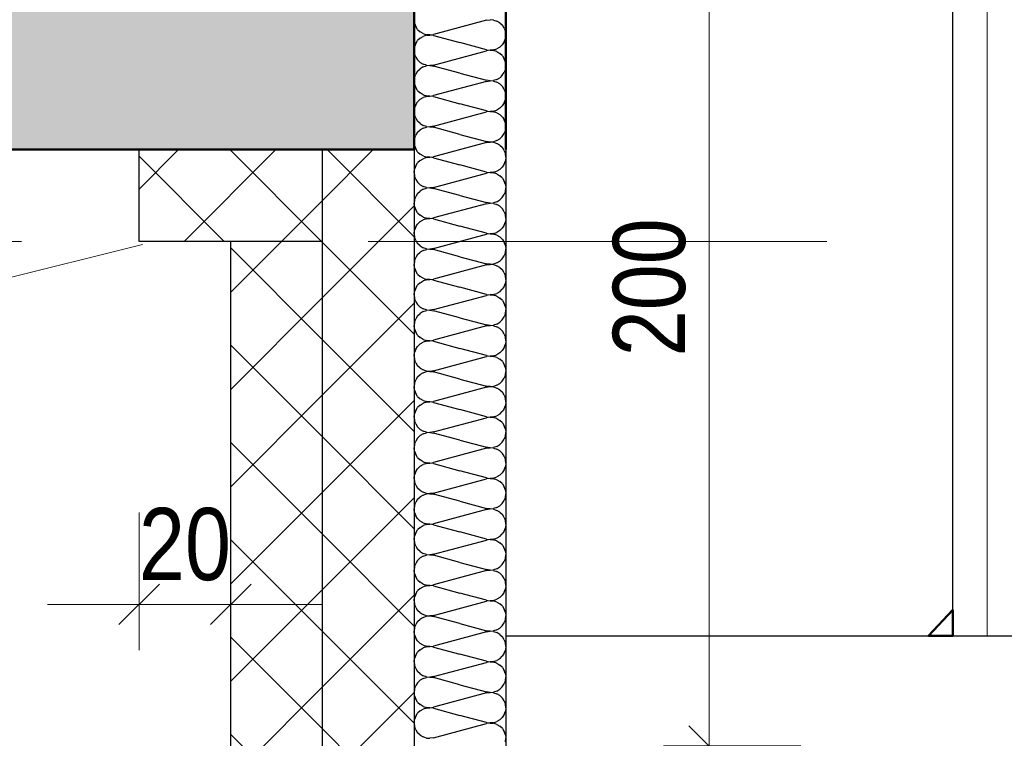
# Model space of a CAD drawing. Header units: millimetres. Extents: x 0 to 6.08, y 0 to 5.27.
# Tile 22 of 54: x 2.16 to 2.37, y 2.23 to 2.39. Entities that reach past the tile are written whole.
import ezdxf

# ---------------------------------------------------------------- set-up
doc = ezdxf.new("R2010")
doc.units = ezdxf.units.MM
doc.linetypes.add('DASHDOT', pattern=[1, 0.5, -0.25, 0, -0.25])
doc.styles.add('Arial Narrow', font='ARIALN.TTF')
doc.dimstyles.new('Arch_Strakon_dimstyle', dxfattribs={"dimtxt": 1.575, "dimasz": 1, "dimexe": 1.25, "dimexo": 0.0625, "dimgap": 1, "dimtad": 0, "dimdec": 5, "dimzin": 12, "dimdsep": 46, "dimtxsty": 'Arial Narrow', "dimblk": 'Arrowhead_Tick', "dimsah": 1, "dimcen": 0, "dimse1": 1, "dimse2": 1, "dimclrd": 6, "dimclrt": 2, "dimazin": 0, "dimtfac": 1, "dimtdec": 4, "dimtmove": 0, "dimatfit": 3, "dimldrblk": 'NONE', "dimfxl": 1, "dimtvp": 1, "dimtolj": 1, "dimtzin": 0, "dimlwd": 13, "dimarcsym": 2})
pattern_1 = [(45, (0, 0), (-0.0106066, 0.0106066), []), (135, (0, 0), (-0.0106066, -0.0106066), [])]

# ---------------------------------------------------------------- blocks, each defined once
blk = doc.blocks.new('Hatch_2_61')
at = {"color": 10, "linetype": 'Continuous'}
for p, q in [((2.24146, 2.38728), (2.24137, 2.38804)), ((2.24146, 2.38728), (2.24171, 2.38656)), ((2.24213, 2.38592), (2.24171, 2.38656)), ((2.25717, 2.38792), (2.24557, 2.38482)), ((2.25717, 2.38792), (2.25793, 2.38804)), ((2.25869, 2.38797), (2.25793, 2.38804)), ((2.25869, 2.38797), (2.25941, 2.38774)), ((2.26007, 2.38735), (2.25941, 2.38774)), ((2.26007, 2.38735), (2.26062, 2.38682)), ((2.26103, 2.38618), (2.26062, 2.38682)), ((2.24213, 2.38592), (2.24267, 2.38539)), ((2.24333, 2.385), (2.24267, 2.38539)), ((2.24267, 2.38402), (2.24333, 2.38441)), ((2.24333, 2.385), (2.24405, 2.38477)), ((2.24405, 2.38464), (2.24333, 2.38441)), ((2.24481, 2.38471), (2.24405, 2.38477)), ((2.24405, 2.38464), (2.24481, 2.3847)), ((2.24481, 2.38471), (2.24557, 2.38482)), ((2.24556, 2.38459), (2.24481, 2.3847)), ((2.24556, 2.38459), (2.25137, 2.38304)), ((2.26103, 2.38618), (2.26128, 2.38546)), ((2.26137, 2.3847), (2.26128, 2.38546)), ((2.26137, 2.3847), (2.26128, 2.38395)), ((2.24171, 2.38285), (2.24146, 2.38213)), ((2.24171, 2.38285), (2.24213, 2.38349)), ((2.24267, 2.38402), (2.24213, 2.38349)), ((2.25718, 2.38148), (2.25137, 2.38304)), ((2.26007, 2.38206), (2.26061, 2.38259)), ((2.26103, 2.38323), (2.26061, 2.38259)), ((2.26103, 2.38323), (2.26128, 2.38395)), ((2.24137, 2.38137), (2.24146, 2.38213)), ((2.24137, 2.38137), (2.24146, 2.38061)), ((2.24171, 2.3799), (2.24146, 2.38061)), ((2.24557, 2.37815), (2.25717, 2.38126)), ((2.25793, 2.38137), (2.25717, 2.38126)), ((2.25718, 2.38148), (2.25793, 2.38137)), ((2.25869, 2.38144), (2.25793, 2.38137)), ((2.25793, 2.38137), (2.25869, 2.38131)), ((2.25869, 2.38144), (2.25941, 2.38167)), ((2.25941, 2.38107), (2.25869, 2.38131)), ((2.26007, 2.38206), (2.25941, 2.38167)), ((2.25941, 2.38107), (2.26007, 2.38068)), ((2.26062, 2.38015), (2.26007, 2.38068)), ((2.26062, 2.38015), (2.26103, 2.37951)), ((2.26137, 2.38137), (2.26137, 2.38137)), ((2.26137, 2.38137), (2.26137, 2.38137)), ((2.24171, 2.3799), (2.24213, 2.37926)), ((2.24267, 2.37873), (2.24213, 2.37926)), ((2.24267, 2.37873), (2.24333, 2.37833)), ((2.24405, 2.3781), (2.24333, 2.37833)), ((2.24333, 2.37774), (2.24405, 2.37797)), ((2.24405, 2.3781), (2.24481, 2.37804)), ((2.24481, 2.37804), (2.24405, 2.37797)), ((2.24557, 2.37815), (2.24481, 2.37804)), ((2.24481, 2.37804), (2.24556, 2.37792)), ((2.25137, 2.37637), (2.24556, 2.37792)), ((2.26128, 2.37879), (2.26103, 2.37951)), ((2.26128, 2.37879), (2.26137, 2.37804)), ((2.26128, 2.37728), (2.26137, 2.37804)), ((2.24146, 2.37546), (2.24171, 2.37618)), ((2.24213, 2.37682), (2.24171, 2.37618)), ((2.24213, 2.37682), (2.24267, 2.37735)), ((2.24333, 2.37774), (2.24267, 2.37735)), ((2.25137, 2.37637), (2.25718, 2.37482)), ((2.26061, 2.37592), (2.26007, 2.37539)), ((2.26061, 2.37592), (2.26103, 2.37656)), ((2.26128, 2.37728), (2.26103, 2.37656)), ((2.24146, 2.37546), (2.24137, 2.3747)), ((2.24146, 2.37395), (2.24137, 2.3747)), ((2.24146, 2.37395), (2.24171, 2.37323)), ((2.25717, 2.37459), (2.24557, 2.37148)), ((2.25717, 2.37459), (2.25793, 2.3747)), ((2.25793, 2.37471), (2.25718, 2.37482)), ((2.25793, 2.37471), (2.25869, 2.37477)), ((2.25869, 2.37464), (2.25793, 2.3747)), ((2.25941, 2.375), (2.25869, 2.37477)), ((2.25869, 2.37464), (2.25941, 2.37441)), ((2.25941, 2.375), (2.26007, 2.37539)), ((2.26007, 2.37402), (2.25941, 2.37441)), ((2.26007, 2.37402), (2.26062, 2.37349)), ((2.26137, 2.3747), (2.26137, 2.3747)), ((2.26137, 2.3747), (2.26137, 2.3747)), ((2.24213, 2.37259), (2.24171, 2.37323)), ((2.24213, 2.37259), (2.24267, 2.37206)), ((2.24333, 2.37167), (2.24267, 2.37206)), ((2.24333, 2.37167), (2.24405, 2.37143)), ((2.24481, 2.37137), (2.24405, 2.37143)), ((2.24481, 2.37137), (2.24557, 2.37148)), ((2.26103, 2.37285), (2.26062, 2.37349)), ((2.26103, 2.37285), (2.26128, 2.37213)), ((2.26137, 2.37137), (2.26128, 2.37213)), ((2.24171, 2.36951), (2.24146, 2.36879)), ((2.24171, 2.36951), (2.24213, 2.37015)), ((2.24267, 2.37068), (2.24213, 2.37015)), ((2.24267, 2.37068), (2.24333, 2.37107)), ((2.24405, 2.37131), (2.24333, 2.37107)), ((2.24405, 2.37131), (2.24481, 2.37137)), ((2.24556, 2.37126), (2.24481, 2.37137)), ((2.24556, 2.37126), (2.25137, 2.3697)), ((2.25718, 2.36815), (2.25137, 2.3697)), ((2.26007, 2.36873), (2.26061, 2.36926)), ((2.26103, 2.3699), (2.26061, 2.36926)), ((2.26103, 2.3699), (2.26128, 2.37061)), ((2.26137, 2.37137), (2.26128, 2.37061)), ((2.24137, 2.36804), (2.24146, 2.36879)), ((2.24137, 2.36804), (2.24146, 2.36728)), ((2.24171, 2.36656), (2.24146, 2.36728)), ((2.24557, 2.36482), (2.25717, 2.36792)), ((2.25793, 2.36804), (2.25717, 2.36792)), ((2.25718, 2.36815), (2.25793, 2.36804)), ((2.25869, 2.3681), (2.25793, 2.36804)), ((2.25793, 2.36804), (2.25869, 2.36797)), ((2.25869, 2.3681), (2.25941, 2.36834)), ((2.25941, 2.36774), (2.25869, 2.36797)), ((2.26007, 2.36873), (2.25941, 2.36834)), ((2.25941, 2.36774), (2.26007, 2.36735)), ((2.26062, 2.36682), (2.26007, 2.36735)), ((2.26137, 2.36804), (2.26137, 2.36804)), ((2.26137, 2.36804), (2.26137, 2.36804)), ((2.24171, 2.36656), (2.24213, 2.36592)), ((2.24267, 2.36539), (2.24213, 2.36592)), ((2.24267, 2.36539), (2.24333, 2.365)), ((2.24405, 2.36477), (2.24333, 2.365)), ((2.26062, 2.36682), (2.26103, 2.36618)), ((2.26128, 2.36546), (2.26103, 2.36618)), ((2.26128, 2.36546), (2.26137, 2.3647)), ((2.24146, 2.36213), (2.24171, 2.36285)), ((2.24213, 2.36349), (2.24171, 2.36285)), ((2.24213, 2.36349), (2.24267, 2.36402)), ((2.24333, 2.36441), (2.24267, 2.36402)), ((2.24333, 2.36441), (2.24405, 2.36464)), ((2.24405, 2.36477), (2.24481, 2.36471)), ((2.24481, 2.3647), (2.24405, 2.36464)), ((2.24557, 2.36482), (2.24481, 2.36471)), ((2.24481, 2.3647), (2.24556, 2.36459)), ((2.25137, 2.36304), (2.24556, 2.36459)), ((2.25137, 2.36304), (2.25718, 2.36148)), ((2.26061, 2.36259), (2.26103, 2.36323)), ((2.26128, 2.36395), (2.26103, 2.36323)), ((2.26128, 2.36395), (2.26137, 2.3647)), ((2.24146, 2.36213), (2.24137, 2.36137)), ((2.24146, 2.36061), (2.24137, 2.36137)), ((2.25717, 2.36126), (2.24557, 2.35815)), ((2.25717, 2.36126), (2.25793, 2.36137)), ((2.25793, 2.36137), (2.25718, 2.36148)), ((2.25793, 2.36137), (2.25869, 2.36144)), ((2.25869, 2.36131), (2.25793, 2.36137)), ((2.25941, 2.36167), (2.25869, 2.36144)), ((2.25869, 2.36131), (2.25941, 2.36107)), ((2.25941, 2.36167), (2.26007, 2.36206)), ((2.26007, 2.36068), (2.25941, 2.36107)), ((2.26061, 2.36259), (2.26007, 2.36206)), ((2.26007, 2.36068), (2.26062, 2.36015)), ((2.26137, 2.36137), (2.26137, 2.36137)), ((2.26137, 2.36137), (2.26137, 2.36137)), ((2.24146, 2.36061), (2.24171, 2.3599)), ((2.24213, 2.35926), (2.24171, 2.3599)), ((2.24213, 2.35926), (2.24267, 2.35873)), ((2.24333, 2.35833), (2.24267, 2.35873)), ((2.26103, 2.35951), (2.26062, 2.36015)), ((2.26103, 2.35951), (2.26128, 2.35879)), ((2.26137, 2.35804), (2.26128, 2.35879)), ((2.24171, 2.35618), (2.24213, 2.35682)), ((2.24267, 2.35735), (2.24213, 2.35682)), ((2.24267, 2.35735), (2.24333, 2.35774)), ((2.24333, 2.35833), (2.24405, 2.3581)), ((2.24405, 2.35797), (2.24333, 2.35774)), ((2.24481, 2.35804), (2.24405, 2.3581)), ((2.24405, 2.35797), (2.24481, 2.35804)), ((2.24481, 2.35804), (2.24557, 2.35815)), ((2.24556, 2.35792), (2.24481, 2.35804)), ((2.24556, 2.35792), (2.25137, 2.35637)), ((2.25718, 2.35482), (2.25137, 2.35637)), ((2.26103, 2.35656), (2.26061, 2.35592)), ((2.26103, 2.35656), (2.26128, 2.35728)), ((2.26137, 2.35804), (2.26128, 2.35728)), ((2.24137, 2.3547), (2.24146, 2.35546)), ((2.24137, 2.3547), (2.24146, 2.35395)), ((2.24171, 2.35618), (2.24146, 2.35546)), ((2.24557, 2.35148), (2.25717, 2.35459)), ((2.25793, 2.3547), (2.25717, 2.35459)), ((2.25718, 2.35482), (2.25793, 2.35471)), ((2.25869, 2.35477), (2.25793, 2.35471)), ((2.25793, 2.3547), (2.25869, 2.35464)), ((2.25869, 2.35477), (2.25941, 2.355)), ((2.25941, 2.35441), (2.25869, 2.35464)), ((2.26007, 2.35539), (2.25941, 2.355)), ((2.25941, 2.35441), (2.26007, 2.35402)), ((2.26007, 2.35539), (2.26061, 2.35592)), ((2.26137, 2.3547), (2.26137, 2.3547)), ((2.26137, 2.3547), (2.26137, 2.3547)), ((2.24171, 2.35323), (2.24146, 2.35395)), ((2.24171, 2.35323), (2.24213, 2.35259)), ((2.24267, 2.35206), (2.24213, 2.35259)), ((2.26062, 2.35349), (2.26007, 2.35402)), ((2.26062, 2.35349), (2.26103, 2.35285)), ((2.26128, 2.35213), (2.26103, 2.35285)), ((2.26128, 2.35213), (2.26137, 2.35137)), ((2.24213, 2.35015), (2.24171, 2.34951)), ((2.24213, 2.35015), (2.24267, 2.35068)), ((2.24267, 2.35206), (2.24333, 2.35167)), ((2.24333, 2.35107), (2.24267, 2.35068)), ((2.24405, 2.35143), (2.24333, 2.35167)), ((2.24333, 2.35107), (2.24405, 2.35131)), ((2.24405, 2.35143), (2.24481, 2.35137)), ((2.24481, 2.35137), (2.24405, 2.35131)), ((2.24557, 2.35148), (2.24481, 2.35137)), ((2.24481, 2.35137), (2.24556, 2.35126)), ((2.25137, 2.3497), (2.24556, 2.35126)), ((2.26128, 2.35061), (2.26103, 2.3499)), ((2.26128, 2.35061), (2.26137, 2.35137)), ((2.24146, 2.34879), (2.24137, 2.34804)), ((2.24146, 2.34728), (2.24137, 2.34804)), ((2.24146, 2.34879), (2.24171, 2.34951)), ((2.25717, 2.34792), (2.24557, 2.34482)), ((2.25137, 2.3497), (2.25718, 2.34815)), ((2.25717, 2.34792), (2.25793, 2.34804)), ((2.25793, 2.34804), (2.25718, 2.34815)), ((2.25793, 2.34804), (2.25869, 2.3481)), ((2.25869, 2.34797), (2.25793, 2.34804)), ((2.25941, 2.34834), (2.25869, 2.3481)), ((2.25869, 2.34797), (2.25941, 2.34774)), ((2.25941, 2.34834), (2.26007, 2.34873)), ((2.26061, 2.34926), (2.26007, 2.34873)), ((2.26061, 2.34926), (2.26103, 2.3499)), ((2.26137, 2.34804), (2.26137, 2.34804)), ((2.26137, 2.34804), (2.26137, 2.34804)), ((2.24146, 2.34728), (2.24171, 2.34656)), ((2.24213, 2.34592), (2.24171, 2.34656)), ((2.24213, 2.34592), (2.24267, 2.34539)), ((2.26007, 2.34735), (2.25941, 2.34774)), ((2.26007, 2.34735), (2.26062, 2.34682)), ((2.26103, 2.34618), (2.26062, 2.34682)), ((2.26103, 2.34618), (2.26128, 2.34546)), ((2.24171, 2.34285), (2.24213, 2.34349)), ((2.24267, 2.34402), (2.24213, 2.34349)), ((2.24333, 2.345), (2.24267, 2.34539)), ((2.24267, 2.34402), (2.24333, 2.34441)), ((2.24333, 2.345), (2.24405, 2.34477)), ((2.24405, 2.34464), (2.24333, 2.34441)), ((2.24481, 2.34471), (2.24405, 2.34477)), ((2.24405, 2.34464), (2.24481, 2.3447)), ((2.24481, 2.34471), (2.24557, 2.34482)), ((2.24556, 2.34459), (2.24481, 2.3447)), ((2.24556, 2.34459), (2.25137, 2.34304)), ((2.26103, 2.34323), (2.26128, 2.34395)), ((2.26137, 2.3447), (2.26128, 2.34546)), ((2.26137, 2.3447), (2.26128, 2.34395)), ((2.24137, 2.34137), (2.24146, 2.34213)), ((2.24137, 2.34137), (2.24146, 2.34061)), ((2.24171, 2.34285), (2.24146, 2.34213)), ((2.25718, 2.34148), (2.25137, 2.34304)), ((2.25793, 2.34137), (2.25717, 2.34126)), ((2.25718, 2.34148), (2.25793, 2.34137)), ((2.25869, 2.34144), (2.25793, 2.34137)), ((2.25793, 2.34137), (2.25869, 2.34131)), ((2.25869, 2.34144), (2.25941, 2.34167)), ((2.26007, 2.34206), (2.25941, 2.34167)), ((2.26007, 2.34206), (2.26061, 2.34259)), ((2.26103, 2.34323), (2.26061, 2.34259)), ((2.26137, 2.34137), (2.26137, 2.34137)), ((2.26137, 2.34137), (2.26137, 2.34137)), ((2.24171, 2.3399), (2.24146, 2.34061)), ((2.24171, 2.3399), (2.24213, 2.33926)), ((2.24267, 2.33873), (2.24213, 2.33926)), ((2.24557, 2.33815), (2.25717, 2.34126)), ((2.25941, 2.34107), (2.25869, 2.34131)), ((2.25941, 2.34107), (2.26007, 2.34068)), ((2.26062, 2.34015), (2.26007, 2.34068)), ((2.26062, 2.34015), (2.26103, 2.33951)), ((2.26128, 2.33879), (2.26103, 2.33951)), ((2.24213, 2.33682), (2.24267, 2.33735)), ((2.24267, 2.33873), (2.24333, 2.33833)), ((2.24333, 2.33774), (2.24267, 2.33735)), ((2.24405, 2.3381), (2.24333, 2.33833)), ((2.24333, 2.33774), (2.24405, 2.33797)), ((2.24405, 2.3381), (2.24481, 2.33804)), ((2.24481, 2.33804), (2.24405, 2.33797)), ((2.24557, 2.33815), (2.24481, 2.33804)), ((2.24481, 2.33804), (2.24556, 2.33792)), ((2.25137, 2.33637), (2.24556, 2.33792)), ((2.26128, 2.33728), (2.26103, 2.33656)), ((2.26128, 2.33879), (2.26137, 2.33804)), ((2.26128, 2.33728), (2.26137, 2.33804)), ((2.24146, 2.33546), (2.24137, 2.3347)), ((2.24146, 2.33546), (2.24171, 2.33618)), ((2.24213, 2.33682), (2.24171, 2.33618)), ((2.25137, 2.33637), (2.25718, 2.33482)), ((2.25941, 2.335), (2.25869, 2.33477)), ((2.25941, 2.335), (2.26007, 2.33539)), ((2.26061, 2.33592), (2.26007, 2.33539)), ((2.26061, 2.33592), (2.26103, 2.33656)), ((2.24146, 2.33395), (2.24137, 2.3347)), ((2.24146, 2.33395), (2.24171, 2.33323)), ((2.24213, 2.33259), (2.24171, 2.33323)), ((2.25717, 2.33459), (2.24557, 2.33148)), ((2.25717, 2.33459), (2.25793, 2.3347)), ((2.25793, 2.33471), (2.25718, 2.33482)), ((2.25793, 2.33471), (2.25869, 2.33477)), ((2.25869, 2.33464), (2.25793, 2.3347)), ((2.25869, 2.33464), (2.25941, 2.33441)), ((2.26007, 2.33402), (2.25941, 2.33441)), ((2.26007, 2.33402), (2.26062, 2.33349)), ((2.26103, 2.33285), (2.26062, 2.33349)), ((2.26103, 2.33285), (2.26128, 2.33213)), ((2.26137, 2.3347), (2.26137, 2.3347)), ((2.26137, 2.3347), (2.26137, 2.3347)), ((2.24213, 2.33259), (2.24267, 2.33206)), ((2.24267, 2.33068), (2.24213, 2.33015)), ((2.24333, 2.33167), (2.24267, 2.33206)), ((2.24267, 2.33068), (2.24333, 2.33107)), ((2.24333, 2.33167), (2.24405, 2.33143)), ((2.24405, 2.33131), (2.24333, 2.33107)), ((2.24481, 2.33137), (2.24405, 2.33143)), ((2.24405, 2.33131), (2.24481, 2.33137)), ((2.24481, 2.33137), (2.24557, 2.33148)), ((2.24556, 2.33126), (2.24481, 2.33137)), ((2.24556, 2.33126), (2.25137, 2.3297)), ((2.26103, 2.3299), (2.26128, 2.33061)), ((2.26137, 2.33137), (2.26128, 2.33213)), ((2.26137, 2.33137), (2.26128, 2.33061)), ((2.24137, 2.32804), (2.24146, 2.32879)), ((2.24171, 2.32951), (2.24146, 2.32879)), ((2.24171, 2.32951), (2.24213, 2.33015)), ((2.25718, 2.32815), (2.25137, 2.3297)), ((2.26007, 2.32873), (2.25941, 2.32834)), ((2.26007, 2.32873), (2.26061, 2.32926)), ((2.26103, 2.3299), (2.26061, 2.32926)), ((2.24137, 2.32804), (2.24146, 2.32728)), ((2.24171, 2.32656), (2.24146, 2.32728)), ((2.24171, 2.32656), (2.24213, 2.32592)), ((2.24557, 2.32482), (2.25717, 2.32792)), ((2.25793, 2.32804), (2.25717, 2.32792)), ((2.25718, 2.32815), (2.25793, 2.32804)), ((2.25869, 2.3281), (2.25793, 2.32804)), ((2.25793, 2.32804), (2.25869, 2.32797)), ((2.25869, 2.3281), (2.25941, 2.32834)), ((2.25941, 2.32774), (2.25869, 2.32797)), ((2.25941, 2.32774), (2.26007, 2.32735)), ((2.26062, 2.32682), (2.26007, 2.32735)), ((2.26062, 2.32682), (2.26103, 2.32618)), ((2.26137, 2.32804), (2.26137, 2.32804)), ((2.26137, 2.32804), (2.26137, 2.32804)), ((2.24267, 2.32539), (2.24213, 2.32592)), ((2.24267, 2.32539), (2.24333, 2.325)), ((2.24333, 2.32441), (2.24267, 2.32402)), ((2.24405, 2.32477), (2.24333, 2.325)), ((2.24333, 2.32441), (2.24405, 2.32464)), ((2.24405, 2.32477), (2.24481, 2.32471)), ((2.24481, 2.3247), (2.24405, 2.32464)), ((2.24557, 2.32482), (2.24481, 2.32471)), ((2.24481, 2.3247), (2.24556, 2.32459)), ((2.25137, 2.32304), (2.24556, 2.32459)), ((2.26128, 2.32546), (2.26103, 2.32618)), ((2.26128, 2.32546), (2.26137, 2.3247)), ((2.26128, 2.32395), (2.26137, 2.3247)), ((2.24146, 2.32213), (2.24137, 2.32137)), ((2.24146, 2.32213), (2.24171, 2.32285)), ((2.24213, 2.32349), (2.24171, 2.32285)), ((2.24213, 2.32349), (2.24267, 2.32402)), ((2.25137, 2.32304), (2.25718, 2.32148)), ((2.25941, 2.32167), (2.26007, 2.32206)), ((2.26061, 2.32259), (2.26007, 2.32206)), ((2.26061, 2.32259), (2.26103, 2.32323)), ((2.26128, 2.32395), (2.26103, 2.32323)), ((2.24146, 2.32061), (2.24137, 2.32137)), ((2.24146, 2.32061), (2.24171, 2.3199)), ((2.24213, 2.31926), (2.24171, 2.3199)), ((2.25717, 2.32126), (2.24557, 2.31815)), ((2.25717, 2.32126), (2.25793, 2.32137)), ((2.25793, 2.32137), (2.25718, 2.32148)), ((2.25793, 2.32137), (2.25869, 2.32144)), ((2.25869, 2.32131), (2.25793, 2.32137)), ((2.25941, 2.32167), (2.25869, 2.32144)), ((2.25869, 2.32131), (2.25941, 2.32107)), ((2.26007, 2.32068), (2.25941, 2.32107)), ((2.26007, 2.32068), (2.26062, 2.32015)), ((2.26103, 2.31951), (2.26062, 2.32015)), ((2.26137, 2.32137), (2.26137, 2.32137)), ((2.26137, 2.32137), (2.26137, 2.32137)), ((2.24213, 2.31926), (2.24267, 2.31873)), ((2.24333, 2.31833), (2.24267, 2.31873)), ((2.24267, 2.31735), (2.24333, 2.31774)), ((2.24333, 2.31833), (2.24405, 2.3181)), ((2.24405, 2.31797), (2.24333, 2.31774)), ((2.24481, 2.31804), (2.24405, 2.3181)), ((2.24405, 2.31797), (2.24481, 2.31804)), ((2.24481, 2.31804), (2.24557, 2.31815)), ((2.24556, 2.31792), (2.24481, 2.31804)), ((2.24556, 2.31792), (2.25137, 2.31637)), ((2.26103, 2.31951), (2.26128, 2.31879)), ((2.26137, 2.31804), (2.26128, 2.31879)), ((2.26137, 2.31804), (2.26128, 2.31728)), ((2.24171, 2.31618), (2.24146, 2.31546)), ((2.24171, 2.31618), (2.24213, 2.31682)), ((2.24267, 2.31735), (2.24213, 2.31682)), ((2.25718, 2.31482), (2.25137, 2.31637)), ((2.26007, 2.31539), (2.26061, 2.31592)), ((2.26103, 2.31656), (2.26061, 2.31592)), ((2.26103, 2.31656), (2.26128, 2.31728)), ((2.24137, 2.3147), (2.24146, 2.31546)), ((2.24137, 2.3147), (2.24146, 2.31395)), ((2.24171, 2.31323), (2.24146, 2.31395)), ((2.24557, 2.31148), (2.25717, 2.31459)), ((2.25793, 2.3147), (2.25717, 2.31459)), ((2.25718, 2.31482), (2.25793, 2.31471)), ((2.25869, 2.31477), (2.25793, 2.31471)), ((2.25793, 2.3147), (2.25869, 2.31464)), ((2.25869, 2.31477), (2.25941, 2.315)), ((2.25941, 2.31441), (2.25869, 2.31464)), ((2.26007, 2.31539), (2.25941, 2.315)), ((2.25941, 2.31441), (2.26007, 2.31402)), ((2.26062, 2.31349), (2.26007, 2.31402)), ((2.26062, 2.31349), (2.26103, 2.31285)), ((2.26137, 2.3147), (2.26137, 2.3147)), ((2.26137, 2.3147), (2.26137, 2.3147)), ((2.24171, 2.31323), (2.24213, 2.31259)), ((2.24267, 2.31206), (2.24213, 2.31259)), ((2.24267, 2.31206), (2.24333, 2.31167)), ((2.24405, 2.31143), (2.24333, 2.31167)), ((2.24333, 2.31107), (2.24405, 2.31131)), ((2.24405, 2.31143), (2.24481, 2.31137)), ((2.24481, 2.31137), (2.24405, 2.31131)), ((2.24557, 2.31148), (2.24481, 2.31137)), ((2.24481, 2.31137), (2.24556, 2.31126)), ((2.25137, 2.3097), (2.24556, 2.31126)), ((2.26128, 2.31213), (2.26103, 2.31285)), ((2.26128, 2.31213), (2.26137, 2.31137)), ((2.26128, 2.31061), (2.26137, 2.31137)), ((2.24146, 2.30879), (2.24171, 2.30951)), ((2.24213, 2.31015), (2.24171, 2.30951)), ((2.24213, 2.31015), (2.24267, 2.31068)), ((2.24333, 2.31107), (2.24267, 2.31068)), ((2.25137, 2.3097), (2.25718, 2.30815)), ((2.26061, 2.30926), (2.26007, 2.30873)), ((2.26061, 2.30926), (2.26103, 2.3099)), ((2.26128, 2.31061), (2.26103, 2.3099)), ((2.24146, 2.30879), (2.24137, 2.30804)), ((2.24146, 2.30728), (2.24137, 2.30804)), ((2.24146, 2.30728), (2.24171, 2.30656)), ((2.25717, 2.30792), (2.24557, 2.30482)), ((2.25717, 2.30792), (2.25793, 2.30804)), ((2.25793, 2.30804), (2.25718, 2.30815)), ((2.25793, 2.30804), (2.25869, 2.3081)), ((2.25869, 2.30797), (2.25793, 2.30804)), ((2.25941, 2.30834), (2.25869, 2.3081)), ((2.25869, 2.30797), (2.25941, 2.30774)), ((2.25941, 2.30834), (2.26007, 2.30873)), ((2.26007, 2.30735), (2.25941, 2.30774)), ((2.26007, 2.30735), (2.26062, 2.30682)), ((2.26137, 2.30804), (2.26137, 2.30804)), ((2.26137, 2.30804), (2.26137, 2.30804)), ((2.24213, 2.30592), (2.24171, 2.30656)), ((2.24213, 2.30592), (2.24267, 2.30539)), ((2.24333, 2.305), (2.24267, 2.30539)), ((2.24333, 2.305), (2.24405, 2.30477)), ((2.24481, 2.30471), (2.24557, 2.30482)), ((2.26103, 2.30618), (2.26062, 2.30682)), ((2.26103, 2.30618), (2.26128, 2.30546)), ((2.26137, 2.3047), (2.26128, 2.30546)), ((2.24171, 2.30285), (2.24146, 2.30213)), ((2.24171, 2.30285), (2.24213, 2.30349)), ((2.24267, 2.30402), (2.24213, 2.30349)), ((2.24267, 2.30402), (2.24333, 2.30441)), ((2.24405, 2.30464), (2.24333, 2.30441)), ((2.24481, 2.30471), (2.24405, 2.30477)), ((2.24405, 2.30464), (2.24481, 2.3047)), ((2.24556, 2.30459), (2.24481, 2.3047)), ((2.24556, 2.30459), (2.25137, 2.30304)), ((2.25718, 2.30148), (2.25137, 2.30304)), ((2.26103, 2.30323), (2.26061, 2.30259)), ((2.26103, 2.30323), (2.26128, 2.30395)), ((2.26137, 2.3047), (2.26128, 2.30395)), ((2.24137, 2.30137), (2.24146, 2.30213)), ((2.24137, 2.30137), (2.24146, 2.30061)), ((2.24171, 2.2999), (2.24146, 2.30061)), ((2.24557, 2.29815), (2.25717, 2.30126)), ((2.25793, 2.30137), (2.25717, 2.30126)), ((2.25718, 2.30148), (2.25793, 2.30137)), ((2.25869, 2.30144), (2.25793, 2.30137)), ((2.25793, 2.30137), (2.25869, 2.30131)), ((2.25869, 2.30144), (2.25941, 2.30167)), ((2.25941, 2.30107), (2.25869, 2.30131)), ((2.26007, 2.30206), (2.25941, 2.30167)), ((2.25941, 2.30107), (2.26007, 2.30068)), ((2.26007, 2.30206), (2.26061, 2.30259)), ((2.26062, 2.30015), (2.26007, 2.30068)), ((2.26137, 2.30137), (2.26137, 2.30137)), ((2.26137, 2.30137), (2.26137, 2.30137)), ((2.24171, 2.2999), (2.24213, 2.29926)), ((2.24267, 2.29873), (2.24213, 2.29926)), ((2.24267, 2.29873), (2.24333, 2.29833)), ((2.26062, 2.30015), (2.26103, 2.29951)), ((2.26128, 2.29879), (2.26103, 2.29951)), ((2.26128, 2.29879), (2.26137, 2.29804)), ((2.24213, 2.29682), (2.24171, 2.29618)), ((2.24213, 2.29682), (2.24267, 2.29735)), ((2.24333, 2.29774), (2.24267, 2.29735)), ((2.24405, 2.2981), (2.24333, 2.29833)), ((2.24333, 2.29774), (2.24405, 2.29797)), ((2.24405, 2.2981), (2.24481, 2.29804)), ((2.24481, 2.29804), (2.24405, 2.29797)), ((2.24557, 2.29815), (2.24481, 2.29804)), ((2.24481, 2.29804), (2.24556, 2.29792)), ((2.25137, 2.29637), (2.24556, 2.29792)), ((2.25137, 2.29637), (2.25718, 2.29482)), ((2.26061, 2.29592), (2.26103, 2.29656)), ((2.26128, 2.29728), (2.26103, 2.29656)), ((2.26128, 2.29728), (2.26137, 2.29804)), ((2.24146, 2.29546), (2.24137, 2.2947)), ((2.24146, 2.29395), (2.24137, 2.2947)), ((2.24146, 2.29546), (2.24171, 2.29618)), ((2.25717, 2.29459), (2.24557, 2.29148)), ((2.25717, 2.29459), (2.25793, 2.2947)), ((2.25793, 2.29471), (2.25718, 2.29482)), ((2.25793, 2.29471), (2.25869, 2.29477)), ((2.25869, 2.29464), (2.25793, 2.2947)), ((2.25941, 2.295), (2.25869, 2.29477)), ((2.25869, 2.29464), (2.25941, 2.29441)), ((2.25941, 2.295), (2.26007, 2.29539)), ((2.26007, 2.29402), (2.25941, 2.29441)), ((2.26061, 2.29592), (2.26007, 2.29539)), ((2.26137, 2.2947), (2.26137, 2.2947)), ((2.26137, 2.2947), (2.26137, 2.2947)), ((2.24146, 2.29395), (2.24171, 2.29323)), ((2.24213, 2.29259), (2.24171, 2.29323)), ((2.24213, 2.29259), (2.24267, 2.29206)), ((2.24333, 2.29167), (2.24267, 2.29206)), ((2.26007, 2.29402), (2.26062, 2.29349)), ((2.26103, 2.29285), (2.26062, 2.29349)), ((2.26103, 2.29285), (2.26128, 2.29213)), ((2.26137, 2.29137), (2.26128, 2.29213)), ((2.24171, 2.28951), (2.24213, 2.29015)), ((2.24267, 2.29068), (2.24213, 2.29015)), ((2.24267, 2.29068), (2.24333, 2.29107)), ((2.24333, 2.29167), (2.24405, 2.29143)), ((2.24405, 2.29131), (2.24333, 2.29107)), ((2.24481, 2.29137), (2.24405, 2.29143)), ((2.24405, 2.29131), (2.24481, 2.29137)), ((2.24481, 2.29137), (2.24557, 2.29148)), ((2.24556, 2.29126), (2.24481, 2.29137)), ((2.24556, 2.29126), (2.25137, 2.2897)), ((2.26103, 2.2899), (2.26061, 2.28926)), ((2.26103, 2.2899), (2.26128, 2.29061)), ((2.26137, 2.29137), (2.26128, 2.29061)), ((2.24137, 2.28804), (2.24146, 2.28879)), ((2.24137, 2.28804), (2.24146, 2.28728)), ((2.24171, 2.28951), (2.24146, 2.28879)), ((2.24557, 2.28482), (2.25717, 2.28792)), ((2.25718, 2.28815), (2.25137, 2.2897)), ((2.25793, 2.28804), (2.25717, 2.28792)), ((2.25718, 2.28815), (2.25793, 2.28804)), ((2.25869, 2.2881), (2.25793, 2.28804)), ((2.25793, 2.28804), (2.25869, 2.28797)), ((2.25869, 2.2881), (2.25941, 2.28834)), ((2.25941, 2.28774), (2.25869, 2.28797)), ((2.26007, 2.28873), (2.25941, 2.28834)), ((2.25941, 2.28774), (2.26007, 2.28735)), ((2.26007, 2.28873), (2.26061, 2.28926)), ((2.26137, 2.28804), (2.26137, 2.28804)), ((2.26137, 2.28804), (2.26137, 2.28804)), ((2.24171, 2.28656), (2.24146, 2.28728)), ((2.24171, 2.28656), (2.24213, 2.28592)), ((2.24267, 2.28539), (2.24213, 2.28592)), ((2.26062, 2.28682), (2.26007, 2.28735)), ((2.26062, 2.28682), (2.26103, 2.28618)), ((2.26128, 2.28546), (2.26103, 2.28618)), ((2.24213, 2.28349), (2.24171, 2.28285)), ((2.24213, 2.28349), (2.24267, 2.28402)), ((2.24267, 2.28539), (2.24333, 2.285)), ((2.24333, 2.28441), (2.24267, 2.28402)), ((2.24405, 2.28477), (2.24333, 2.285)), ((2.24333, 2.28441), (2.24405, 2.28464)), ((2.24405, 2.28477), (2.24481, 2.28471)), ((2.24481, 2.2847), (2.24405, 2.28464)), ((2.24557, 2.28482), (2.24481, 2.28471)), ((2.24481, 2.2847), (2.24556, 2.28459)), ((2.25137, 2.28304), (2.24556, 2.28459)), ((2.26128, 2.28395), (2.26103, 2.28323)), ((2.26128, 2.28546), (2.26137, 2.2847)), ((2.26128, 2.28395), (2.26137, 2.2847)), ((2.24146, 2.28213), (2.24137, 2.28137)), ((2.24146, 2.28061), (2.24137, 2.28137)), ((2.24146, 2.28213), (2.24171, 2.28285)), ((2.25717, 2.28126), (2.24557, 2.27815)), ((2.25137, 2.28304), (2.25718, 2.28148)), ((2.25717, 2.28126), (2.25793, 2.28137)), ((2.25793, 2.28137), (2.25718, 2.28148)), ((2.25793, 2.28137), (2.25869, 2.28144)), ((2.25869, 2.28131), (2.25793, 2.28137)), ((2.25941, 2.28167), (2.25869, 2.28144)), ((2.25869, 2.28131), (2.25941, 2.28107)), ((2.25941, 2.28167), (2.26007, 2.28206)), ((2.26061, 2.28259), (2.26007, 2.28206)), ((2.26061, 2.28259), (2.26103, 2.28323)), ((2.26137, 2.28137), (2.26137, 2.28137)), ((2.26137, 2.28137), (2.26137, 2.28137)), ((2.24146, 2.28061), (2.24171, 2.2799)), ((2.24213, 2.27926), (2.24171, 2.2799)), ((2.24213, 2.27926), (2.24267, 2.27873)), ((2.26007, 2.28068), (2.25941, 2.28107)), ((2.26007, 2.28068), (2.26062, 2.28015)), ((2.26103, 2.27951), (2.26062, 2.28015)), ((2.26103, 2.27951), (2.26128, 2.2788)), ((2.24267, 2.27735), (2.24213, 2.27682)), ((2.24333, 2.27833), (2.24267, 2.27873)), ((2.24267, 2.27735), (2.24333, 2.27774)), ((2.24333, 2.27833), (2.24405, 2.2781)), ((2.24405, 2.27797), (2.24333, 2.27774)), ((2.24481, 2.27804), (2.24405, 2.2781)), ((2.24405, 2.27797), (2.24481, 2.27804)), ((2.24481, 2.27804), (2.24557, 2.27815)), ((2.24556, 2.27792), (2.24481, 2.27804)), ((2.24556, 2.27792), (2.25137, 2.27637)), ((2.26103, 2.27656), (2.26128, 2.27728)), ((2.26137, 2.27804), (2.26128, 2.2788)), ((2.26137, 2.27804), (2.26128, 2.27728)), ((2.24137, 2.2747), (2.24146, 2.27546)), ((2.24171, 2.27618), (2.24146, 2.27546)), ((2.24171, 2.27618), (2.24213, 2.27682)), ((2.25718, 2.27482), (2.25137, 2.27637)), ((2.25718, 2.27482), (2.25793, 2.27471)), ((2.25869, 2.27477), (2.25793, 2.27471)), ((2.25869, 2.27477), (2.25941, 2.275)), ((2.26007, 2.27539), (2.25941, 2.275)), ((2.26007, 2.27539), (2.26061, 2.27592)), ((2.26103, 2.27656), (2.26061, 2.27592)), ((2.24137, 2.2747), (2.24146, 2.27395)), ((2.24171, 2.27323), (2.24146, 2.27395)), ((2.24171, 2.27323), (2.24213, 2.27259)), ((2.24267, 2.27206), (2.24213, 2.27259)), ((2.24557, 2.27148), (2.25717, 2.27459)), ((2.25793, 2.2747), (2.25717, 2.27459)), ((2.25793, 2.2747), (2.25869, 2.27464)), ((2.25941, 2.27441), (2.25869, 2.27464)), ((2.25941, 2.27441), (2.26007, 2.27402)), ((2.26062, 2.27349), (2.26007, 2.27402)), ((2.26062, 2.27349), (2.26103, 2.27285)), ((2.26128, 2.27213), (2.26103, 2.27285)), ((2.26137, 2.2747), (2.26137, 2.2747)), ((2.26137, 2.2747), (2.26137, 2.2747)), ((2.24213, 2.27015), (2.24267, 2.27068)), ((2.24267, 2.27206), (2.24333, 2.27167)), ((2.24333, 2.27107), (2.24267, 2.27068)), ((2.24405, 2.27143), (2.24333, 2.27167)), ((2.24333, 2.27107), (2.24405, 2.27131)), ((2.24405, 2.27143), (2.24481, 2.27137)), ((2.24481, 2.27137), (2.24405, 2.27131)), ((2.24557, 2.27148), (2.24481, 2.27137)), ((2.24481, 2.27137), (2.24556, 2.27126)), ((2.25137, 2.2697), (2.24556, 2.27126)), ((2.26128, 2.27061), (2.26103, 2.2699)), ((2.26128, 2.27213), (2.26137, 2.27137)), ((2.26128, 2.27061), (2.26137, 2.27137)), ((2.24146, 2.26879), (2.24137, 2.26804)), ((2.24146, 2.26879), (2.24171, 2.26951)), ((2.24213, 2.27015), (2.24171, 2.26951)), ((2.25137, 2.2697), (2.25718, 2.26815)), ((2.25941, 2.26834), (2.25869, 2.2681)), ((2.25941, 2.26834), (2.26007, 2.26873)), ((2.26061, 2.26926), (2.26007, 2.26873)), ((2.26061, 2.26926), (2.26103, 2.2699)), ((2.24146, 2.26728), (2.24137, 2.26804)), ((2.24146, 2.26728), (2.24171, 2.26656)), ((2.24213, 2.26592), (2.24171, 2.26656)), ((2.25717, 2.26792), (2.24557, 2.26482)), ((2.25717, 2.26792), (2.25793, 2.26804)), ((2.25793, 2.26804), (2.25718, 2.26815)), ((2.25793, 2.26804), (2.25869, 2.2681)), ((2.25869, 2.26797), (2.25793, 2.26804)), ((2.25869, 2.26797), (2.25941, 2.26774)), ((2.26007, 2.26735), (2.25941, 2.26774)), ((2.26007, 2.26735), (2.26062, 2.26682)), ((2.26103, 2.26618), (2.26062, 2.26682)), ((2.26103, 2.26618), (2.26128, 2.26546)), ((2.26137, 2.26804), (2.26137, 2.26804)), ((2.26137, 2.26804), (2.26137, 2.26804)), ((2.24213, 2.26592), (2.24267, 2.26539)), ((2.24267, 2.26402), (2.24213, 2.26349)), ((2.24333, 2.265), (2.24267, 2.26539)), ((2.24267, 2.26402), (2.24333, 2.26441)), ((2.24333, 2.265), (2.24405, 2.26477)), ((2.24405, 2.26464), (2.24333, 2.26441)), ((2.24481, 2.26471), (2.24405, 2.26477)), ((2.24405, 2.26464), (2.24481, 2.2647)), ((2.24481, 2.26471), (2.24557, 2.26482)), ((2.24556, 2.26459), (2.24481, 2.2647)), ((2.24556, 2.26459), (2.25137, 2.26304)), ((2.26137, 2.2647), (2.26128, 2.26546)), ((2.26137, 2.2647), (2.26128, 2.26395)), ((2.24137, 2.26137), (2.24146, 2.26213)), ((2.24171, 2.26285), (2.24146, 2.26213)), ((2.24171, 2.26285), (2.24213, 2.26349)), ((2.25718, 2.26148), (2.25137, 2.26304)), ((2.26007, 2.26206), (2.25941, 2.26167)), ((2.26007, 2.26206), (2.26061, 2.26259)), ((2.26103, 2.26323), (2.26061, 2.26259)), ((2.26103, 2.26323), (2.26128, 2.26395)), ((2.24137, 2.26137), (2.24146, 2.26061)), ((2.24171, 2.2599), (2.24146, 2.26061)), ((2.24171, 2.2599), (2.24213, 2.25926)), ((2.24557, 2.25815), (2.25717, 2.26126)), ((2.25793, 2.26137), (2.25717, 2.26126)), ((2.25718, 2.26148), (2.25793, 2.26137)), ((2.25869, 2.26144), (2.25793, 2.26137)), ((2.25793, 2.26137), (2.25869, 2.26131)), ((2.25869, 2.26144), (2.25941, 2.26167)), ((2.25941, 2.26107), (2.25869, 2.26131)), ((2.25941, 2.26107), (2.26007, 2.26068)), ((2.26062, 2.26015), (2.26007, 2.26068)), ((2.26062, 2.26015), (2.26103, 2.25951)), ((2.26137, 2.26137), (2.26137, 2.26137)), ((2.26137, 2.26137), (2.26137, 2.26137)), ((2.24267, 2.25873), (2.24213, 2.25926)), ((2.24267, 2.25873), (2.24333, 2.25833)), ((2.24333, 2.25774), (2.24267, 2.25735)), ((2.24405, 2.2581), (2.24333, 2.25833)), ((2.24333, 2.25774), (2.24405, 2.25797)), ((2.24405, 2.2581), (2.24481, 2.25804)), ((2.24481, 2.25804), (2.24405, 2.25797)), ((2.24557, 2.25815), (2.24481, 2.25804)), ((2.24481, 2.25804), (2.24556, 2.25792)), ((2.25137, 2.25637), (2.24556, 2.25792)), ((2.26128, 2.2588), (2.26103, 2.25951)), ((2.26128, 2.2588), (2.26137, 2.25804)), ((2.26128, 2.25728), (2.26137, 2.25804)), ((2.24146, 2.25546), (2.24137, 2.2547)), ((2.24146, 2.25546), (2.24171, 2.25618)), ((2.24213, 2.25682), (2.24171, 2.25618)), ((2.24213, 2.25682), (2.24267, 2.25735)), ((2.25137, 2.25637), (2.25718, 2.25482)), ((2.26061, 2.25592), (2.26007, 2.25539)), ((2.26061, 2.25592), (2.26103, 2.25656)), ((2.26128, 2.25728), (2.26103, 2.25656)), ((2.24146, 2.25395), (2.24137, 2.2547)), ((2.24146, 2.25395), (2.24171, 2.25323)), ((2.25717, 2.25459), (2.24557, 2.25148)), ((2.25717, 2.25459), (2.25793, 2.2547)), ((2.25793, 2.25471), (2.25718, 2.25482)), ((2.25793, 2.25471), (2.25869, 2.25477)), ((2.25869, 2.25464), (2.25793, 2.2547)), ((2.25941, 2.255), (2.25869, 2.25477)), ((2.25869, 2.25464), (2.25941, 2.25441)), ((2.25941, 2.255), (2.26007, 2.25539)), ((2.26007, 2.25402), (2.25941, 2.25441)), ((2.26007, 2.25402), (2.26062, 2.25349)), ((2.26103, 2.25285), (2.26062, 2.25349)), ((2.26137, 2.2547), (2.26137, 2.2547)), ((2.26137, 2.2547), (2.26137, 2.2547)), ((2.24213, 2.25259), (2.24171, 2.25323)), ((2.24213, 2.25259), (2.24267, 2.25206)), ((2.24333, 2.25167), (2.24267, 2.25206)), ((2.24333, 2.25167), (2.24405, 2.25143)), ((2.24405, 2.25131), (2.24333, 2.25107)), ((2.24481, 2.25137), (2.24405, 2.25143)), ((2.24405, 2.25131), (2.24481, 2.25137)), ((2.24481, 2.25137), (2.24557, 2.25148)), ((2.24556, 2.25126), (2.24481, 2.25137)), ((2.24556, 2.25126), (2.25137, 2.2497)), ((2.26103, 2.25285), (2.26128, 2.25213)), ((2.26137, 2.25137), (2.26128, 2.25213)), ((2.26137, 2.25137), (2.26128, 2.25061)), ((2.24171, 2.24951), (2.24146, 2.24879)), ((2.24171, 2.24951), (2.24213, 2.25015)), ((2.24267, 2.25068), (2.24213, 2.25015)), ((2.24267, 2.25068), (2.24333, 2.25107)), ((2.25718, 2.24815), (2.25137, 2.2497)), ((2.26007, 2.24873), (2.26061, 2.24926)), ((2.26103, 2.2499), (2.26061, 2.24926)), ((2.26103, 2.2499), (2.26128, 2.25061)), ((2.24137, 2.24804), (2.24146, 2.24879)), ((2.24137, 2.24804), (2.24146, 2.24728)), ((2.24171, 2.24656), (2.24146, 2.24728)), ((2.24557, 2.24482), (2.25717, 2.24792)), ((2.25793, 2.24804), (2.25717, 2.24792)), ((2.25718, 2.24815), (2.25793, 2.24804)), ((2.25869, 2.2481), (2.25793, 2.24804)), ((2.25793, 2.24804), (2.25869, 2.24797)), ((2.25869, 2.2481), (2.25941, 2.24834)), ((2.25941, 2.24774), (2.25869, 2.24797)), ((2.26007, 2.24873), (2.25941, 2.24834)), ((2.25941, 2.24774), (2.26007, 2.24735)), ((2.26062, 2.24682), (2.26007, 2.24735)), ((2.26062, 2.24682), (2.26103, 2.24618)), ((2.26137, 2.24804), (2.26137, 2.24804)), ((2.26137, 2.24804), (2.26137, 2.24804)), ((2.24171, 2.24656), (2.24213, 2.24592)), ((2.24267, 2.24539), (2.24213, 2.24592)), ((2.24267, 2.24539), (2.24333, 2.245)), ((2.24405, 2.24477), (2.24333, 2.245)), ((2.24405, 2.24477), (2.24481, 2.24471)), ((2.24481, 2.2447), (2.24405, 2.24464)), ((2.24557, 2.24482), (2.24481, 2.24471)), ((2.24481, 2.2447), (2.24556, 2.24459)), ((2.26128, 2.24546), (2.26103, 2.24618)), ((2.26128, 2.24546), (2.26137, 2.2447)), ((2.26128, 2.24395), (2.26137, 2.2447)), ((2.24146, 2.24213), (2.24171, 2.24285)), ((2.24213, 2.24349), (2.24171, 2.24285)), ((2.24213, 2.24349), (2.24267, 2.24402)), ((2.24333, 2.24441), (2.24267, 2.24402)), ((2.24333, 2.24441), (2.24405, 2.24464)), ((2.25137, 2.24304), (2.24556, 2.24459)), ((2.25137, 2.24304), (2.25718, 2.24148)), ((2.26061, 2.24259), (2.26007, 2.24206)), ((2.26061, 2.24259), (2.26103, 2.24323)), ((2.26128, 2.24395), (2.26103, 2.24323)), ((2.24146, 2.24213), (2.24137, 2.24137)), ((2.24146, 2.24061), (2.24137, 2.24137)), ((2.24146, 2.24061), (2.24171, 2.2399)), ((2.25717, 2.24126), (2.24557, 2.23815)), ((2.25717, 2.24126), (2.25793, 2.24137)), ((2.25793, 2.24137), (2.25718, 2.24148)), ((2.25793, 2.24137), (2.25869, 2.24144)), ((2.25869, 2.24131), (2.25793, 2.24137)), ((2.25941, 2.24167), (2.25869, 2.24144)), ((2.25869, 2.24131), (2.25941, 2.24107)), ((2.25941, 2.24167), (2.26007, 2.24206)), ((2.26007, 2.24068), (2.25941, 2.24107)), ((2.26007, 2.24068), (2.26062, 2.24015)), ((2.26137, 2.24137), (2.26137, 2.24137)), ((2.26137, 2.24137), (2.26137, 2.24137)), ((2.24213, 2.23926), (2.24171, 2.2399)), ((2.24213, 2.23926), (2.24267, 2.23873)), ((2.24333, 2.23833), (2.24267, 2.23873)), ((2.24333, 2.23833), (2.24405, 2.2381)), ((2.26103, 2.23951), (2.26062, 2.24015)), ((2.26103, 2.23951), (2.26128, 2.2388)), ((2.26137, 2.23804), (2.26128, 2.2388)), ((2.24171, 2.23618), (2.24146, 2.23546)), ((2.24171, 2.23618), (2.24213, 2.23682)), ((2.24267, 2.23735), (2.24213, 2.23682)), ((2.24267, 2.23735), (2.24333, 2.23774)), ((2.24405, 2.23797), (2.24333, 2.23774)), ((2.24481, 2.23804), (2.24405, 2.2381)), ((2.24405, 2.23797), (2.24481, 2.23804)), ((2.24481, 2.23804), (2.24557, 2.23815)), ((2.24556, 2.23792), (2.24481, 2.23804)), ((2.24556, 2.23792), (2.25137, 2.23637)), ((2.25718, 2.23482), (2.25137, 2.23637)), ((2.26103, 2.23656), (2.26061, 2.23592)), ((2.26103, 2.23656), (2.26128, 2.23728)), ((2.26137, 2.23804), (2.26128, 2.23728)), ((2.24137, 2.2347), (2.24146, 2.23546)), ((2.24137, 2.2347), (2.24146, 2.23395)), ((2.24171, 2.23323), (2.24146, 2.23395)), ((2.24557, 2.23148), (2.25717, 2.23459)), ((2.25793, 2.2347), (2.25717, 2.23459)), ((2.25718, 2.23482), (2.25793, 2.23471)), ((2.25869, 2.23477), (2.25793, 2.23471)), ((2.25793, 2.2347), (2.25869, 2.23464)), ((2.25869, 2.23477), (2.25941, 2.235)), ((2.25941, 2.23441), (2.25869, 2.23464)), ((2.26007, 2.23539), (2.25941, 2.235)), ((2.25941, 2.23441), (2.26007, 2.23402)), ((2.26007, 2.23539), (2.26061, 2.23592)), ((2.26062, 2.23349), (2.26007, 2.23402)), ((2.26137, 2.2347), (2.26137, 2.2347)), ((2.26137, 2.2347), (2.26137, 2.2347)), ((2.24171, 2.23323), (2.24213, 2.23259)), ((2.24267, 2.23206), (2.24213, 2.23259)), ((2.24267, 2.23206), (2.24333, 2.23167)), ((2.26062, 2.23349), (2.26103, 2.23285)), ((2.26128, 2.23213), (2.26103, 2.23285)), ((2.26128, 2.23213), (2.26137, 2.23137)), ((2.24405, 2.23143), (2.24333, 2.23167)), ((2.24405, 2.23143), (2.24481, 2.23137)), ((2.24557, 2.23148), (2.24481, 2.23137)), ((2.26128, 2.23061), (2.26137, 2.23137))]:
    blk.add_line(p, q, dxfattribs=at)
blk = doc.blocks.new('Arrowhead_Tick')
at = {"color": 0, "linetype": 'Continuous', "lineweight": -2, "ltscale": 0.2}
for p, q in [((0, 2), (0, -1)), ((-1, 0), (0, 0)), ((1, 0), (0, 0))]:
    blk.add_line(p, q, dxfattribs=at)
at = {"color": 2, "linetype": 'Continuous', "lineweight": 35, "ltscale": 0.2}
blk.add_line((0.442, 0.442), (-0.442, -0.442), dxfattribs=at)
blk = doc.blocks.new('*D119')
at = {"color": 6, "linetype": 'Continuous', "lineweight": 13}
for p, q in [((2.17137, 2.26057), (2.16137, 2.26057)), ((2.18137, 2.26057), (2.20137, 2.26057)), ((2.21137, 2.26057), (2.22137, 2.26057))]:
    blk.add_line(p, q, dxfattribs=at)
at = {"layer": 'Defpoints', "color": 0}
for p in [(2.18137, 2.3397), (2.20137, 2.3397), (2.20137, 2.26057)]:
    blk.add_point(p, dxfattribs=at)
at = {"color": 6, "lineweight": 13, "xscale": 0.01, "yscale": 0.01, "zscale": 0.01}
blk.add_blockref('Arrowhead_Tick', (2.18137, 2.26057), dxfattribs=at)
at = {"color": 6, "lineweight": 13, "xscale": 0.01, "yscale": 0.01, "zscale": 0.01, "rotation": 180}
blk.add_blockref('Arrowhead_Tick', (2.20137, 2.26057), dxfattribs=at)
at = {"color": 2, "lineweight": 35, "insert": (2.19137, 2.27361), "char_height": 0.01575, "attachment_point": 5, "style": 'Arial Narrow'}
blk.add_mtext('\\A1;20', dxfattribs=at)
blk = doc.blocks.new('_None')
blk = doc.blocks.new('*D120')
at = {"color": 6, "linetype": 'Continuous', "lineweight": 13}
for p, q in [((2.14575, 2.3697), (2.14575, 2.3797)), ((2.14575, 2.3397), (2.14575, 2.3597)), ((2.14575, 2.3297), (2.14575, 2.3197))]:
    blk.add_line(p, q, dxfattribs=at)
at = {"layer": 'Defpoints', "color": 0}
for p in [(2.14575, 2.3597), (2.18137, 2.3597), (2.18137, 2.3397)]:
    blk.add_point(p, dxfattribs=at)
at = {"color": 6, "lineweight": 13, "xscale": 0.01, "yscale": 0.01, "zscale": 0.01}
for p, rotation in [((2.14575, 2.3597), 270), ((2.14575, 2.3397), 90)]:
    blk.add_blockref('Arrowhead_Tick', p, dxfattribs=dict(at, rotation=rotation))
at = {"color": 2, "lineweight": 35, "insert": (2.13271, 2.3497), "char_height": 0.01575, "attachment_point": 5, "rotation": 90, "style": 'Arial Narrow'}
blk.add_mtext('\\A1;20', dxfattribs=at)
blk = doc.blocks.new('*D123')
at = {"color": 6, "linetype": 'Continuous', "lineweight": 13}
for p, q in [((2.30575, 2.2397), (2.30575, 2.2497)), ((2.30575, 2.2047), (2.30575, 2.2297)), ((2.30575, 2.1947), (2.30575, 2.1847))]:
    blk.add_line(p, q, dxfattribs=at)
at = {"layer": 'Defpoints', "color": 0}
for p in [(2.30575, 2.2297), (2.51137, 2.2297), (2.49137, 2.2047)]:
    blk.add_point(p, dxfattribs=at)
at = {"color": 6, "lineweight": 13, "xscale": 0.01, "yscale": 0.01, "zscale": 0.01}
for p, rotation in [((2.30575, 2.2297), 270), ((2.30575, 2.2047), 90)]:
    blk.add_blockref('Arrowhead_Tick', p, dxfattribs=dict(at, rotation=rotation))
at = {"color": 2, "lineweight": 35, "insert": (2.29271, 2.2172), "char_height": 0.01575, "attachment_point": 5, "rotation": 90, "style": 'Arial Narrow'}
blk.add_mtext('\\A1;25', dxfattribs=at)
blk = doc.blocks.new('*D124')
at = {"color": 6, "linetype": 'Continuous', "lineweight": 13}
blk.add_line((2.30575, 2.2397), (2.30575, 2.4197), dxfattribs=at)
at = {"layer": 'Defpoints', "color": 0}
for p in [(2.30575, 2.4297), (2.51137, 2.4297), (2.51137, 2.2297)]:
    blk.add_point(p, dxfattribs=at)
at = {"color": 6, "lineweight": 13, "xscale": 0.01, "yscale": 0.01, "zscale": 0.01}
for p, rotation in [((2.30575, 2.4297), 90), ((2.30575, 2.2297), 270)]:
    blk.add_blockref('Arrowhead_Tick', p, dxfattribs=dict(at, rotation=rotation))
at = {"color": 2, "lineweight": 35, "insert": (2.29271, 2.3297), "char_height": 0.01575, "attachment_point": 5, "rotation": 90, "style": 'Arial Narrow'}
blk.add_mtext('\\A1;200', dxfattribs=at)

msp = doc.modelspace()

# ---------------------------------------------------------------- hatches: boundary and pattern name
at = {"lineweight": 18, "true_color": 0xceffce}
msp.add_hatch(color=254, dxfattribs=at).paths.add_polyline_path([(3.238665, 2.609705), (3.24067, 2.429705), (2.542018, 2.429705), (2.536372, 2.43501), (2.536372, 2.439705), (2.511372, 2.439705), (2.511372, 2.43501), (2.505725, 2.429705), (2.241372, 2.429705), (2.241372, 2.359705), (1.918547, 2.359705), (1.918547, 2.609705)])
h = msp.add_hatch()
h.set_pattern_fill('FT', color=10, scale=0.01, angle=45, style=0, pattern_type=2)
h.set_pattern_definition(pattern_1)
h.paths.add_polyline_path([(2.221372, 2.359705), (2.221372, 2.339705), (2.181372, 2.339705), (2.181372, 2.359705)])
h = msp.add_hatch()
h.set_pattern_fill('FT', color=10, scale=0.01, angle=45, style=0, pattern_type=2)
h.set_pattern_definition(pattern_1)
h.paths.add_polyline_path([(2.201372, 2.144705), (2.221372, 2.144705), (2.221372, 2.359705), (2.201372, 2.339705)])
h = msp.add_hatch()
h.set_pattern_fill('FT', color=10, scale=0.01, angle=45, style=0, pattern_type=2)
h.set_pattern_definition(pattern_1)
h.paths.add_polyline_path([(2.221372, 2.144705), (2.241372, 2.144705), (2.241372, 2.359705), (2.221372, 2.359705)])
at = {"lineweight": 18}
h = msp.add_hatch(dxfattribs=at)
h.set_pattern_fill('punkt', color=5, scale=0.01, angle=45, style=0, pattern_type=2)
h.set_pattern_definition([(45, (0, 0), (-0.0031819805, 0.0031819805), [0, -0.0075])])
h.paths.add_polyline_path([(2.358872, 2.259352), (2.353566, 2.253705), (2.358872, 2.253705)])

# ---------------------------------------------------------------- linework, layer by layer
at = {"color": 4, "linetype": 'Continuous', "lineweight": 50}
for p, q in [((2.241372, 2.429705), (2.241372, 2.359705)), ((2.261372, 2.429705), (2.261372, 2.359705)), ((2.241372, 2.359705), (1.918547, 2.359705)), ((2.358872, 2.259352), (2.353566, 2.253705)), ((2.358872, 2.259352), (2.358872, 2.253705)), ((2.358872, 2.253705), (2.353566, 2.253705))]:
    msp.add_line(p, q, dxfattribs=at)
at = {"color": 3, "linetype": 'Continuous', "lineweight": 25}
for p, q in [((2.261372, 2.429705), (2.261372, 2.229705)), ((2.358872, 2.253705), (2.358872, 2.405705)), ((2.181372, 2.339705), (2.181372, 2.359705)), ((2.221372, 2.144705), (2.221372, 2.359705)), ((2.241372, 2.359705), (2.241372, 2.184705)), ((2.221372, 2.339705), (2.181372, 2.339705)), ((2.201372, 2.144705), (2.201372, 2.339705)), ((2.261372, 2.253705), (2.511372, 2.253705))]:
    msp.add_line(p, q, dxfattribs=at)
at = {"color": 9, "linetype": 'Continuous', "lineweight": 0}
for p, q in [((2.366372, 2.253705), (2.366372, 2.405705)), ((2.358872, 2.253705), (2.358872, 2.303705)), ((2.308872, 2.253705), (2.358872, 2.253705))]:
    msp.add_line(p, q, dxfattribs=at)
at = {"color": 9, "linetype": 'DASHDOT', "lineweight": 0, "ltscale": 0.05}
msp.add_line((2.231372, 2.339705), (2.581413, 2.339705), dxfattribs=at)
at = {"color": 6, "linetype": 'Continuous', "lineweight": 13}
msp.add_line((1.994768, 2.292327), (2.182109, 2.339009), dxfattribs=at)

# ---------------------------------------------------------------- block references
at = {"color": 0, "lineweight": -2}
msp.add_blockref('Hatch_2_61', (0, 0), dxfattribs=at)

# ---------------------------------------------------------------- dimensions: what is measured, and where the dimension line sits
at = {"lineweight": 35}
for base, p1, p2, text, picture, middle in [((2.305754, 2.429705), (2.511372, 2.229705), (2.511372, 2.429705), '200', '*D124', (2.305754, 2.329705)), ((2.145754, 2.359705), (2.181372, 2.339705), (2.181372, 2.359705), '20', '*D120', (2.145754, 2.349705)), ((2.305754, 2.229705), (2.491372, 2.204705), (2.511372, 2.229705), '25', '*D123', (2.305754, 2.217205))]:
    dim = msp.add_linear_dim(base=base, p1=p1, p2=p2, angle=90, text=text, dimstyle='Arch_Strakon_dimstyle', override={"dimscale": 0.01, "dimtxt": 1.575, "dimasz": 1, "dimgap": 0.5, "dimtad": 1, "dimjust": 0, "dimtih": 0, "dimtoh": 0, "dimdec": 5, "dimdsep": 46, "dimtxsty": 'Arial Narrow', "dimclrd": 6, "dimclrt": 2, "dimtix": 1, "dimtofl": 255, "dimtmove": 0, "dimatfit": 2, "dimfxl": 0, "dimfxlon": 0, "dimtvp": 31.746032, "dimlwd": 13}, dxfattribs=at)
    dim.commit()
    dim.dimension.update_dxf_attribs({"geometry": picture, "text_midpoint": middle, "dimtype": 160})
dim = msp.add_linear_dim(base=(2.201372, 2.260566), p1=(2.181372, 2.339705), p2=(2.201372, 2.339705), text='20', dimstyle='Arch_Strakon_dimstyle', override={"dimscale": 0.01, "dimtxt": 1.575, "dimasz": 1, "dimgap": 0.5, "dimtad": 1, "dimjust": 0, "dimtih": 0, "dimtoh": 0, "dimdec": 5, "dimdsep": 46, "dimtxsty": 'Arial Narrow', "dimclrd": 6, "dimclrt": 2, "dimtix": 1, "dimtofl": 255, "dimtmove": 0, "dimatfit": 2, "dimfxl": 0, "dimfxlon": 0, "dimtvp": 31.746032, "dimlwd": 13}, dxfattribs=at)
dim.commit()
dim.dimension.update_dxf_attribs({"geometry": '*D119', "text_midpoint": (2.191372, 2.260566), "dimtype": 160})

doc.saveas('drawing.dxf')
